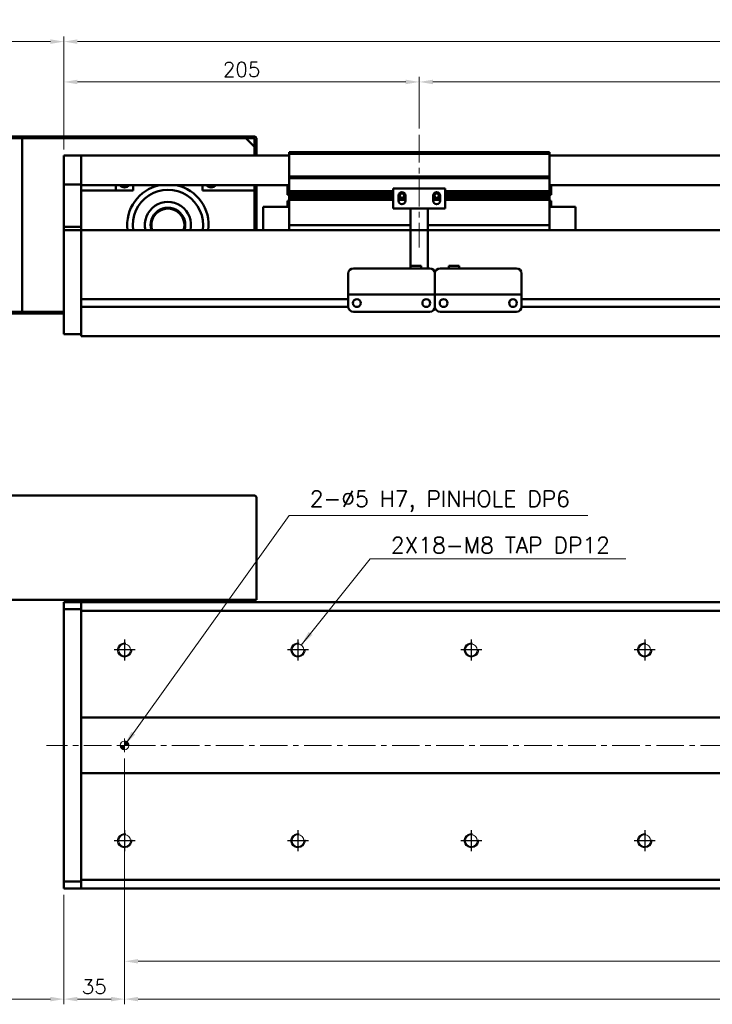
# Model space of a CAD drawing. Header units: millimetres. Extents: x 46891 to 51038, y 6223 to 10291.
# Tile 3 of 8: x 48774 to 49173, y 8916 to 9484. Entities that reach past the tile are written whole.
import ezdxf

# ---------------------------------------------------------------- set-up
doc = ezdxf.new("R2010")
doc.units = ezdxf.units.MM
doc.header["$LTSCALE"] = 0.5
doc.linetypes.add('CENTER', pattern=[50.8, 31.75, -6.35, 6.35, -6.35])
doc.layers.get('0').update_dxf_attribs({"lineweight": 20})
doc.layers.add('1', color=1, linetype='CENTER', lineweight=13)
doc.layers.add('외형선(ISO)', color=7, linetype='Continuous', lineweight=50)
doc.layers.add('C', color=1, linetype='CENTER')
doc.layers.add('DIM', color=4, linetype='Continuous')
doc.styles.add('DSR TEXT', font='romans.shx', dxfattribs={"bigfont": 'whgtxt.shx'})
doc.styles.get("Standard").update_dxf_attribs({"font": 'romans.shx', "bigfont": 'whgtxt.shx'})
doc.dimstyles.new('DSR', dxfattribs={"dimscale": 2, "dimtxt": 3, "dimasz": 3, "dimexe": 0.5, "dimexo": 0.5, "dimgap": 0.5, "dimtad": 1, "dimdsep": 46, "dimtxsty": 'Standard', "dimcen": 2.5, "dimclrd": 4, "dimclre": 4, "dimclrt": 2, "dimadec": 0, "dimazin": 2, "dimtfac": 1, "dimtmove": 0, "dimatfit": 3, "dimfxl": 0, "dimlwd": -1, "dimlwe": -1, "dimarcsym": 0})

# ---------------------------------------------------------------- blocks, each defined once
blk = doc.blocks.new('*D77')
at = {"color": 1, "linetype": 'ByBlock'}
for p, q in [((48799.5, 9409.41), (48799.5, 9451.32)), ((48807.3, 9448.32), (48996.7, 9448.32)), ((49004.5, 9421.41), (49004.5, 9451.32))]:
    blk.add_line(p, q, dxfattribs=at)
at = {"color": 1}
for points in [[(48807.3, 9449.62), (48807.3, 9447.02), (48799.5, 9448.32)], [(48996.7, 9449.62), (48996.7, 9447.02), (49004.5, 9448.32)]]:
    blk.add_solid(points, dxfattribs=at)
at = {"layer": 'Defpoints', "color": 0}
for p in [(49004.5, 9448.32), (49004.5, 9417.81), (48799.5, 9405.81)]:
    blk.add_point(p, dxfattribs=at)
at = {"color": 3, "insert": (48902, 9455.52), "char_height": 8.4, "attachment_point": 5, "style": 'DSR TEXT'}
blk.add_mtext('205', dxfattribs=at)
blk = doc.blocks.new('*D78')
at = {"color": 1, "linetype": 'ByBlock'}
for p, q in [((49004.5, 9421.41), (49004.5, 9451.32)), ((49012.3, 9448.32), (50396.7, 9448.32)), ((50404.5, 9421.41), (50404.5, 9451.32))]:
    blk.add_line(p, q, dxfattribs=at)
at = {"color": 1}
for points in [[(49012.3, 9449.62), (49012.3, 9447.02), (49004.5, 9448.32)], [(50396.7, 9449.62), (50396.7, 9447.02), (50404.5, 9448.32)]]:
    blk.add_solid(points, dxfattribs=at)
at = {"layer": 'Defpoints', "color": 0}
for p in [(50404.5, 9448.32), (49004.5, 9417.81), (50404.5, 9417.81)]:
    blk.add_point(p, dxfattribs=at)
at = {"color": 3, "insert": (49704.5, 9455.52), "char_height": 8.4, "attachment_point": 5, "style": 'DSR TEXT'}
blk.add_mtext('STROKE : 1400', dxfattribs=at)
blk = doc.blocks.new('*D80')
at = {"color": 1, "linetype": 'ByBlock'}
for p, q in [((48799.5, 9409.41), (48799.5, 9474.57)), ((50561.7, 9471.57), (48807.3, 9471.57)), ((50569.5, 9409.41), (50569.5, 9474.57))]:
    blk.add_line(p, q, dxfattribs=at)
at = {"color": 1}
for points in [[(48807.3, 9472.87), (48807.3, 9470.27), (48799.5, 9471.57)], [(50561.7, 9472.87), (50561.7, 9470.27), (50569.5, 9471.57)]]:
    blk.add_solid(points, dxfattribs=at)
at = {"layer": 'Defpoints', "color": 0}
for p in [(48799.5, 9471.57), (48799.5, 9405.81), (50569.5, 9405.81)]:
    blk.add_point(p, dxfattribs=at)
at = {"color": 3, "insert": (49684.5, 9478.77), "char_height": 8.4, "attachment_point": 5, "style": 'DSR TEXT'}
blk.add_mtext('1770', dxfattribs=at)
blk = doc.blocks.new('*D81')
at = {"color": 1, "linetype": 'ByBlock'}
for p, q in [((48669.5, 9419.41), (48669.5, 9474.57)), ((48791.7, 9471.57), (48677.3, 9471.57)), ((48799.5, 9409.41), (48799.5, 9474.57))]:
    blk.add_line(p, q, dxfattribs=at)
at = {"color": 1}
for points in [[(48677.3, 9472.87), (48677.3, 9470.27), (48669.5, 9471.57)], [(48791.7, 9472.87), (48791.7, 9470.27), (48799.5, 9471.57)]]:
    blk.add_solid(points, dxfattribs=at)
at = {"layer": 'Defpoints', "color": 0}
for p in [(48669.5, 9471.57), (48669.5, 9415.81), (48799.5, 9405.81)]:
    blk.add_point(p, dxfattribs=at)
at = {"color": 3, "insert": (48734.5, 9478.77), "char_height": 8.4, "attachment_point": 5, "style": 'DSR TEXT'}
blk.add_mtext('130', dxfattribs=at)
blk = doc.blocks.new('A$C33E56CC6')
h = blk.add_hatch()
h.set_pattern_fill('ANSI31', color=256, style=0)
h.set_pattern_definition([(45, (-7065.45672, -6508.5399), (-0.0883883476, 0.0883883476), [])])
h.paths.add_polyline_path([(4, 6.5, 0.414214), (1.5, 4), (4, 4)])
h.paths.add_polyline_path([(6.5, 4), (4, 4), (4, 1.5, 0.414214)])
blk.add_circle((4, 4), 2.5)
at = {"layer": '1'}
for p, q in [((4, 0), (4, 8)), ((0, 4), (8, 4))]:
    blk.add_line(p, q, dxfattribs=at)
blk = doc.blocks.new('tap8')
blk.add_circle((0, 0), 3.4)
at = {"layer": 'C', "color": 1, "linetype": 'CENTER'}
for p, q in [((0, -6.05), (0, 6.05)), ((-6.05, 0), (6.05, 0))]:
    blk.add_line(p, q, dxfattribs=at)
at = {"layer": 'DIM', "color": 3}
blk.add_arc((0, 0), 4, 263.8455, 189.4314, dxfattribs=at)
blk = doc.blocks.new('*D91')
at = {"color": 1, "linetype": 'ByBlock'}
for p, q in [((48834.5, 9001.15), (48834.5, 8916.49)), ((48799.5, 8979.7), (48799.5, 8916.49)), ((48826.7, 8919.49), (48807.3, 8919.49))]:
    blk.add_line(p, q, dxfattribs=at)
at = {"color": 1}
for points in [[(48807.3, 8920.79), (48807.3, 8918.19), (48799.5, 8919.49)], [(48826.7, 8920.79), (48826.7, 8918.19), (48834.5, 8919.49)]]:
    blk.add_solid(points, dxfattribs=at)
at = {"layer": 'Defpoints', "color": 0}
for p in [(48834.5, 9004.75), (48799.5, 8983.3), (48799.5, 8919.49)]:
    blk.add_point(p, dxfattribs=at)
at = {"color": 3, "insert": (48817, 8926.69), "char_height": 8.4, "attachment_point": 5, "style": 'DSR TEXT'}
blk.add_mtext('35', dxfattribs=at)
blk = doc.blocks.new('*D92')
at = {"color": 1, "linetype": 'ByBlock'}
for p, q in [((48834.5, 9001.15), (48834.5, 8916.49)), ((50534.5, 9001.15), (50534.5, 8916.49)), ((48842.3, 8919.49), (50526.7, 8919.49))]:
    blk.add_line(p, q, dxfattribs=at)
at = {"color": 1}
for points in [[(48842.3, 8920.79), (48842.3, 8918.19), (48834.5, 8919.49)], [(50526.7, 8920.79), (50526.7, 8918.19), (50534.5, 8919.49)]]:
    blk.add_solid(points, dxfattribs=at)
at = {"layer": 'Defpoints', "color": 0}
for p in [(48834.5, 9004.75), (50534.5, 9004.75), (50534.5, 8919.49)]:
    blk.add_point(p, dxfattribs=at)
at = {"color": 3, "insert": (49684.5, 8926.69), "char_height": 8.4, "attachment_point": 5, "style": 'DSR TEXT'}
blk.add_mtext('17X100PITCH=1700', dxfattribs=at)
blk = doc.blocks.new('*D94')
at = {"color": 1, "linetype": 'ByBlock'}
for p, q in [((48834.5, 9058.2), (48834.5, 8938.3)), ((50534.5, 9058.2), (50534.5, 8938.3)), ((48842.3, 8941.3), (50526.7, 8941.3))]:
    blk.add_line(p, q, dxfattribs=at)
at = {"color": 1}
for points in [[(48842.3, 8942.6), (48842.3, 8940), (48834.5, 8941.3)], [(50526.7, 8942.6), (50526.7, 8940), (50534.5, 8941.3)]]:
    blk.add_solid(points, dxfattribs=at)
at = {"layer": 'Defpoints', "color": 0}
for p in [(48834.5, 9061.8), (50534.5, 9061.8), (50534.5, 8941.3)]:
    blk.add_point(p, dxfattribs=at)
at = {"color": 3, "insert": (49684.5, 8948.5), "char_height": 8.4, "attachment_point": 5, "style": 'DSR TEXT'}
blk.add_mtext('1700%%P0.02', dxfattribs=at)
blk = doc.blocks.new('*D95')
at = {"color": 1, "linetype": 'ByBlock'}
for p, q in [((48669.5, 9146.2), (48669.5, 8916.49)), ((48799.5, 8979.7), (48799.5, 8916.49)), ((48791.7, 8919.49), (48677.3, 8919.49))]:
    blk.add_line(p, q, dxfattribs=at)
at = {"color": 1}
for points in [[(48677.3, 8920.79), (48677.3, 8918.19), (48669.5, 8919.49)], [(48791.7, 8920.79), (48791.7, 8918.19), (48799.5, 8919.49)]]:
    blk.add_solid(points, dxfattribs=at)
at = {"layer": 'Defpoints', "color": 0}
for p in [(48669.5, 9149.8), (48799.5, 8983.3), (48669.5, 8919.49)]:
    blk.add_point(p, dxfattribs=at)
at = {"color": 3, "insert": (48734.5, 8926.69), "char_height": 8.4, "attachment_point": 5, "style": 'DSR TEXT'}
blk.add_mtext('130', dxfattribs=at)

msp = doc.modelspace()

# ---------------------------------------------------------------- linework, layer by layer
at = {"layer": '1'}
for p, q in [((49004.50234, 9417.81317), (49004.50234, 9352.81317)), ((50579.50234, 9065.80108), (48789.50234, 9065.80108))]:
    msp.add_line(p, q, dxfattribs=at)
at = {"layer": '외형선(ISO)'}
for p, q in [((48909.50234, 9416.81317), (48670.50234, 9416.81317)), ((48671.00234, 9415.81317), (48909.00234, 9415.81317)), ((48904.50234, 9415.81317), (48775.50234, 9415.81317)), ((48775.50234, 9415.81317), (48775.50234, 9315.81317)), ((48904.50234, 9415.81317), (48909.50234, 9410.81317)), ((48909.50234, 9415.31317), (48909.50234, 9407.81317)), ((48910.50234, 9407.81317), (48910.50234, 9415.81317)), ((48909.50234, 9405.81317), (48909.50234, 9410.81317)), ((48909.50234, 9407.81317), (48910.50234, 9407.81317)), ((48910.50234, 9407.81317), (48910.50234, 9405.81317)), ((48929.50234, 9406.81317), (48929.50234, 9407.81317)), ((49079.50234, 9407.81317), (48929.50234, 9407.81317)), ((49079.50234, 9407.81317), (49079.50234, 9406.81317)), ((48799.50234, 9405.81317), (48799.50234, 9403.81317)), ((48809.50234, 9405.81317), (48799.50234, 9405.81317)), ((48799.50234, 9402.30045), (48799.50234, 9403.81317)), ((48799.50234, 9401.80147), (48799.50234, 9402.30045)), ((48799.50234, 9401.80147), (48799.50234, 9400.26088)), ((48809.50234, 9403.81317), (48809.50234, 9405.81317)), ((48929.50234, 9405.81317), (48809.50234, 9405.81317)), ((48809.50234, 9405.81317), (48809.50234, 9403.81317)), ((48809.50234, 9403.81317), (48809.50234, 9402.30045)), ((48809.50234, 9402.30045), (48809.50234, 9403.81317)), ((48809.50234, 9402.30045), (48809.50234, 9401.80147)), ((48809.50234, 9401.80147), (48809.50234, 9402.30045)), ((48809.50234, 9400.26088), (48809.50234, 9401.80147)), ((48809.50234, 9401.80147), (48809.50234, 9400.26088)), ((48929.50234, 9393.81317), (48929.50234, 9406.81317)), ((48929.50234, 9406.81317), (49079.50234, 9406.81317)), ((49079.50234, 9406.81317), (49079.50234, 9393.81317)), ((50559.50234, 9405.81317), (49079.50234, 9405.81317)), ((48799.50234, 9400.26088), (48799.50234, 9397.27629)), ((48799.50234, 9389.49884), (48799.50234, 9397.27629)), ((48809.50234, 9397.27629), (48809.50234, 9400.26088)), ((48809.50234, 9400.26088), (48809.50234, 9397.27629)), ((48809.50234, 9397.27629), (48809.50234, 9389.49884)), ((48809.50234, 9389.49884), (48809.50234, 9397.27629)), ((48929.50234, 9392.81317), (48929.50234, 9393.81317)), ((48929.50234, 9393.81317), (49079.50234, 9393.81317)), ((48929.50234, 9391.81317), (48929.50234, 9392.81317)), ((48929.50234, 9392.81317), (49079.50234, 9392.81317)), ((48929.50234, 9385.31317), (48929.50234, 9391.81317)), ((49079.50234, 9393.81317), (49079.50234, 9392.81317)), ((49079.50234, 9392.81317), (49079.50234, 9391.81317)), ((49079.50234, 9391.81317), (49079.50234, 9385.31317)), ((48799.50234, 9389.13986), (48799.50234, 9389.49884)), ((48799.50234, 9364.73623), (48799.50234, 9389.13986)), ((48809.50234, 9389.13986), (48799.50234, 9389.13986)), ((48809.50234, 9389.49884), (48809.50234, 9389.13986)), ((48809.50234, 9389.13986), (48809.50234, 9364.73623)), ((48929.50234, 9388.81317), (48809.50234, 9388.81317)), ((48839.50234, 9385.81317), (48809.50234, 9385.81317)), ((48829.50234, 9388.81317), (48829.50234, 9385.81317)), ((48839.50234, 9388.81317), (48839.50234, 9385.81317)), ((48879.50234, 9385.81317), (48879.50234, 9388.81317)), ((48909.50234, 9385.81317), (48879.50234, 9385.81317)), ((48909.50234, 9388.81317), (48909.50234, 9385.81317)), ((48909.50234, 9362.81317), (48909.50234, 9385.81317)), ((48910.50234, 9362.81317), (48910.50234, 9388.81317)), ((48928.50234, 9383.21317), (48928.50234, 9388.81317)), ((48929.50234, 9384.81317), (48929.50234, 9385.31317)), ((48929.50234, 9385.31317), (48989.50234, 9385.31317)), ((48929.50234, 9384.31317), (48929.50234, 9384.81317)), ((48929.50234, 9384.81317), (48989.50234, 9384.81317)), ((49019.50234, 9386.81317), (48989.50234, 9386.81317)), ((48989.50234, 9375.41317), (48989.50234, 9386.81317)), ((49019.50234, 9386.81317), (49019.50234, 9375.41317)), ((49019.50234, 9385.31317), (49079.50234, 9385.31317)), ((49019.50234, 9384.81317), (49079.50234, 9384.81317)), ((50559.50234, 9388.81317), (49079.50234, 9388.81317)), ((49079.50234, 9385.31317), (49079.50234, 9384.81317)), ((49079.50234, 9384.81317), (49079.50234, 9384.31317)), ((49080.50234, 9388.81317), (49080.50234, 9383.21317)), ((48928.50234, 9383.21317), (48929.50234, 9383.21317)), ((48928.50234, 9379.78317), (48928.50234, 9376.31317)), ((48929.49295, 9379.78317), (48928.50234, 9379.78317)), ((48929.50234, 9383.31317), (48929.50234, 9384.31317)), ((48929.50234, 9384.31317), (48989.50234, 9384.31317)), ((48929.50234, 9382.81317), (48929.50234, 9383.31317)), ((48929.50234, 9383.31317), (48989.50234, 9383.31317)), ((48929.50234, 9382.31317), (48929.50234, 9382.81317)), ((48929.50234, 9382.81317), (48989.50234, 9382.81317)), ((48929.50234, 9381.31317), (48929.50234, 9382.31317)), ((48929.50234, 9382.31317), (48989.50234, 9382.31317)), ((48929.50234, 9380.81317), (48929.50234, 9381.31317)), ((48929.50234, 9381.31317), (48989.50234, 9381.31317)), ((48929.50234, 9380.31317), (48929.50234, 9380.81317)), ((48929.50234, 9380.81317), (48989.50234, 9380.81317)), ((48929.50234, 9366.81317), (48929.50234, 9380.31317)), ((48929.50234, 9380.31317), (48989.50234, 9380.31317)), ((48992.50234, 9379.81317), (48992.50234, 9382.81317)), ((48992.50234, 9382.81317), (48993.27284, 9382.81317)), ((48992.50234, 9382.31317), (48993.3791, 9382.31317)), ((48992.50234, 9381.31317), (48996.50234, 9381.31317)), ((48992.50234, 9380.81317), (48996.50234, 9380.81317)), ((48992.50234, 9380.31317), (48996.50234, 9380.31317)), ((48992.56585, 9383.31317), (48993.3791, 9383.31317)), ((48993.17946, 9384.31317), (48995.82522, 9384.31317)), ((48995.62558, 9383.31317), (48996.43883, 9383.31317)), ((48995.62558, 9382.31317), (48996.50234, 9382.31317)), ((48995.73184, 9382.81317), (48996.50234, 9382.81317)), ((48996.50234, 9382.81317), (48996.50234, 9379.81317)), ((49012.50234, 9379.81317), (49012.50234, 9382.81317)), ((49012.50234, 9382.81317), (49013.27284, 9382.81317)), ((49012.50234, 9382.31317), (49013.3791, 9382.31317)), ((49012.50234, 9381.31317), (49016.50234, 9381.31317)), ((49012.50234, 9380.81317), (49016.50234, 9380.81317)), ((49012.50234, 9380.31317), (49016.50234, 9380.31317)), ((49012.56585, 9383.31317), (49013.3791, 9383.31317)), ((49013.17946, 9384.31317), (49015.82522, 9384.31317)), ((49015.62558, 9383.31317), (49016.43883, 9383.31317)), ((49015.62558, 9382.31317), (49016.50234, 9382.31317)), ((49015.73184, 9382.81317), (49016.50234, 9382.81317)), ((49016.50234, 9382.81317), (49016.50234, 9379.81317)), ((49019.50234, 9384.31317), (49079.50234, 9384.31317)), ((49019.50234, 9383.31317), (49079.50234, 9383.31317)), ((49019.50234, 9382.81317), (49079.50234, 9382.81317)), ((49019.50234, 9382.31317), (49079.50234, 9382.31317)), ((49019.50234, 9381.31317), (49079.50234, 9381.31317)), ((49019.50234, 9380.81317), (49079.50234, 9380.81317)), ((49019.50234, 9380.31317), (49079.50234, 9380.31317)), ((49079.50234, 9384.31317), (49079.50234, 9383.31317)), ((49079.50234, 9383.31317), (49079.50234, 9382.81317)), ((49080.50234, 9383.21317), (49079.50234, 9383.21317)), ((49079.50234, 9382.81317), (49079.50234, 9382.31317)), ((49079.50234, 9382.31317), (49079.50234, 9381.31317)), ((49079.50234, 9381.31317), (49079.50234, 9380.81317)), ((49079.50234, 9380.81317), (49079.50234, 9380.31317)), ((49079.50234, 9380.31317), (49079.50234, 9366.81317)), ((49080.50234, 9379.78317), (49079.51173, 9379.78317)), ((49080.50234, 9376.31317), (49080.50234, 9379.78317)), ((48914.50234, 9376.31317), (48914.50234, 9362.81317)), ((48929.50234, 9376.31317), (48914.50234, 9376.31317)), ((48999.50234, 9375.41317), (48989.50234, 9375.41317)), ((48999.50234, 9375.91317), (48999.50234, 9375.41317)), ((49009.50234, 9375.41317), (48999.50234, 9375.41317)), ((48999.50234, 9373.31317), (48999.50234, 9375.41317)), ((48999.50234, 9373.31317), (48999.50234, 9342.31336)), ((49009.50234, 9375.41317), (49009.50234, 9375.91317)), ((49019.50234, 9375.41317), (49009.50234, 9375.41317)), ((49009.50234, 9375.41317), (49009.50234, 9373.31317)), ((49009.50234, 9340.81336), (49009.50234, 9373.31317)), ((49079.50234, 9376.31317), (49094.50234, 9376.31317)), ((49094.50234, 9362.81317), (49094.50234, 9376.31317)), ((48799.50234, 9362.81317), (48799.50234, 9364.73623)), ((48809.50234, 9364.73623), (48799.50234, 9364.73623)), ((48799.50234, 9362.81317), (48799.50234, 9359.81317)), ((48809.50234, 9362.81317), (48799.50234, 9362.81317)), ((48809.50234, 9364.73623), (48809.50234, 9362.81317)), ((48809.50234, 9362.81317), (48809.50234, 9359.81317)), ((48809.50234, 9362.81317), (50559.50234, 9362.81317)), ((48809.50234, 9359.81317), (48809.50234, 9362.81317)), ((48929.50234, 9366.81317), (48929.50234, 9365.81317)), ((48929.50234, 9362.81317), (48929.50234, 9365.81317)), ((48929.50234, 9365.81317), (48999.50234, 9365.81317)), ((49009.50234, 9365.81317), (49079.50234, 9365.81317)), ((49079.50234, 9365.81317), (49079.50234, 9366.81317)), ((49079.50234, 9365.81317), (49079.50234, 9362.81317)), ((48799.50234, 9308.05581), (48799.50234, 9359.81317)), ((48809.50234, 9323.26317), (48809.50234, 9359.81317)), ((48809.50234, 9359.81317), (48809.50234, 9308.05581)), ((48966.50234, 9340.81336), (49010.50234, 9340.81336)), ((48999.50234, 9342.31336), (48999.50234, 9340.81336)), ((48999.50234, 9342.31336), (49005.50234, 9342.31336)), ((49005.50234, 9342.31336), (49005.50234, 9340.81336)), ((49016.50234, 9340.81336), (49060.50234, 9340.81336)), ((49027.50234, 9342.31336), (49021.50234, 9342.31336)), ((49021.50234, 9340.81336), (49021.50234, 9342.31336)), ((49027.50234, 9340.81336), (49027.50234, 9342.31336)), ((48963.50234, 9327.81336), (48963.50234, 9337.81336)), ((49013.50234, 9327.81336), (49013.50234, 9337.81336)), ((49013.50234, 9337.81336), (49013.50234, 9327.81336)), ((49063.50234, 9337.81336), (49063.50234, 9327.81336)), ((48963.50234, 9327.81336), (48963.50234, 9325.81336)), ((49013.50234, 9327.81336), (49013.50234, 9325.81336)), ((49013.50234, 9325.81336), (49013.50234, 9327.81336)), ((49063.50234, 9325.81336), (49063.50234, 9327.81336)), ((48809.50234, 9323.06317), (48963.50234, 9323.06317)), ((48963.50234, 9325.81333), (48963.50234, 9325.81336)), ((48963.50234, 9325.81336), (49013.50234, 9325.81336)), ((48963.50234, 9325.31333), (48963.50234, 9325.81333)), ((48963.50234, 9318.81333), (48963.50234, 9325.31333)), ((48968.47553, 9323.06317), (48968.52915, 9323.06317)), ((48976.00234, 9325.81333), (49001.00234, 9325.81333)), ((49008.47553, 9323.06317), (49008.52915, 9323.06317)), ((49013.50234, 9325.81333), (49013.50234, 9325.81336)), ((49013.50234, 9325.81336), (49063.50234, 9325.81336)), ((49013.50234, 9325.81336), (49013.50234, 9325.81333)), ((49013.50234, 9325.31333), (49013.50234, 9325.81333)), ((49013.50234, 9325.81333), (49016.27284, 9325.81333)), ((49013.50234, 9325.81333), (49013.50234, 9325.31333)), ((49013.50234, 9318.81333), (49013.50234, 9325.31333)), ((49013.50234, 9325.31333), (49013.50234, 9318.81333)), ((49018.47553, 9323.06317), (49018.52915, 9323.06317)), ((49018.73184, 9325.81333), (49021.00234, 9325.81333)), ((49026.00234, 9325.81333), (49051.00234, 9325.81333)), ((49056.00234, 9325.81333), (49058.27284, 9325.81333)), ((49058.47553, 9323.06317), (49058.52915, 9323.06317)), ((49060.73184, 9325.81333), (49063.50234, 9325.81333)), ((49063.50234, 9325.81336), (49063.50234, 9325.81333)), ((49063.50234, 9325.81333), (49063.50234, 9325.31333)), ((49063.50234, 9325.31333), (49063.50234, 9318.81333)), ((49063.50234, 9323.06317), (50367.50234, 9323.06317)), ((49063.50234, 9323.06317), (50367.50234, 9323.06317)), ((48809.50234, 9318.56317), (48963.51279, 9318.56317)), ((48809.50234, 9308.05581), (48809.50234, 9318.36317)), ((49013.49189, 9318.56317), (49013.51279, 9318.56317)), ((49063.49189, 9318.56317), (50367.51279, 9318.56317)), ((49063.49189, 9318.56317), (50367.51279, 9318.56317)), ((48670.50234, 9314.81317), (48799.50234, 9314.81317)), ((48799.50234, 9315.81317), (48671.00234, 9315.81317)), ((48775.50234, 9315.81317), (48799.50234, 9315.81317)), ((48966.50234, 9315.81333), (49010.50234, 9315.81333)), ((49016.50234, 9315.81333), (49060.50234, 9315.81333)), ((48799.50234, 9308.05581), (48799.50234, 9305.93449)), ((48799.50234, 9302.81317), (48799.50234, 9305.93449)), ((48809.50234, 9308.05581), (48809.50234, 9305.93449)), ((48809.50234, 9305.93449), (48809.50234, 9308.05581)), ((48809.50234, 9301.81317), (48809.50234, 9305.93449)), ((48809.50234, 9305.93449), (48809.50234, 9302.81317)), ((48799.50234, 9302.81317), (48809.50234, 9302.81317)), ((48809.50234, 9301.81317), (50559.50234, 9301.81317)), ((48670.50234, 9209.80108), (48909.50234, 9209.80108)), ((48910.50234, 9208.80108), (48910.50234, 9149.80108)), ((48670.50234, 9149.80108), (48909.50234, 9149.80108)), ((48799.50234, 9147.4224), (48799.50234, 9148.30108)), ((48809.50234, 9148.30108), (48799.50234, 9148.30108)), ((48799.50234, 9147.4224), (48799.50234, 9144.30108)), ((48809.50234, 9149.80108), (48809.50234, 9148.30108)), ((48809.50234, 9147.4224), (48809.50234, 9148.30108)), ((48809.50234, 9148.30108), (50559.50234, 9148.30108)), ((48809.50234, 9148.30108), (48809.50234, 9147.4224)), ((48809.50234, 9147.4224), (48809.50234, 9143.30108)), ((48809.50234, 9144.30108), (48809.50234, 9147.4224)), ((48909.50234, 9149.80108), (48909.50234, 9148.30108)), ((48909.50234, 9149.80108), (48910.50234, 9149.80108)), ((48809.50234, 9144.30108), (48799.50234, 9144.30108)), ((48799.50234, 9144.30108), (48799.50234, 8987.30108)), ((48809.50234, 9143.30108), (48809.50234, 9081.80108)), ((50559.50234, 9143.30108), (48809.50234, 9143.30108)), ((48809.50234, 9081.80108), (48809.50234, 9080.94753)), ((48809.50234, 9081.80108), (50559.50234, 9081.80108)), ((48809.50234, 9080.94753), (48809.50234, 9080.59398)), ((48809.50234, 9080.59398), (48809.50234, 9051.00819)), ((48809.50234, 9051.00819), (48809.50234, 9080.59398)), ((48809.50234, 9051.00819), (48809.50234, 9050.65464)), ((48809.50234, 9050.65464), (48809.50234, 9049.80108)), ((48809.50234, 9049.80108), (48809.50234, 8988.30108)), ((50559.50234, 9049.80108), (48809.50234, 9049.80108)), ((48799.50234, 8987.30108), (48809.50234, 8987.30108)), ((48799.50234, 8987.30108), (48799.50234, 8984.17976)), ((48809.50234, 8988.30108), (48809.50234, 8984.17976)), ((48809.50234, 8988.30108), (50559.50234, 8988.30108)), ((48809.50234, 8984.17976), (48809.50234, 8987.30108)), ((48799.50234, 8983.30108), (48799.50234, 8984.17976)), ((48809.50234, 8983.30108), (48799.50234, 8983.30108)), ((48809.50234, 8983.30108), (48809.50234, 8984.17976)), ((48809.50234, 8984.17976), (48809.50234, 8983.30108)), ((48809.50234, 8983.30108), (50559.50234, 8983.30108))]:
    msp.add_line(p, q, dxfattribs=at)
for centre in [(48968.50234, 9320.81332), (49008.50234, 9320.81332), (49018.50234, 9320.81332), (49058.50234, 9320.81332)]:
    msp.add_circle(centre, 2.25, dxfattribs=at)
for centre, radius, start, end in [((48909.00234, 9415.31317), 0.5, 0, 90), ((48909.50234, 9415.81317), 1, 0, 90), ((48834.50234, 9390.81317), 3.3235, 216.9971457, 323.0028543), ((48859.50234, 9365.81317), 23.5, 101.8402739, 187.3343689), ((48859.50234, 9365.81317), 20.3, 351.5015155, 188.4984845), ((48859.50234, 9365.81317), 23.5, 352.6656311, 78.1597261), ((48884.50234, 9390.81317), 3.3235, 216.9971457, 323.0028543), ((48994.50234, 9382.81317), 2, 0, 180), ((49014.50234, 9382.81317), 2, 0, 180), ((48859.50234, 9365.81317), 13.3, 346.9639597, 193.0360403), ((48926.87434, 9381.71317), 3.253, 323.6085696, 323.8883105), ((48994.50234, 9379.81317), 2, 180, 0), ((48994.50234, 9382.81317), 1.2295, 156.0042187, 180), ((48994.50234, 9382.81317), 1.2295, 156.0042187, 180), ((48994.50234, 9382.81317), 1.2295, 180, 203.9957813), ((48994.50234, 9382.81317), 1.2295, 180, 203.9957813), ((48994.50234, 9382.81317), 1.2295, 23.9957813, 156.0042187), ((48994.50234, 9382.81317), 1.2295, 23.9957813, 156.0042187), ((48994.50234, 9382.81317), 1.2295, 203.9957813, 336.0042187), ((48994.50234, 9382.81317), 1.2295, 203.9957813, 336.0042187), ((48994.50234, 9382.81317), 1.2295, 0, 23.9957813), ((48994.50234, 9382.81317), 1.2295, 0, 23.9957813), ((48994.50234, 9382.81317), 1.2295, 336.0042187, 0), ((48994.50234, 9382.81317), 1.2295, 336.0042187, 0), ((49014.50234, 9379.81317), 2, 180, 0), ((49014.50234, 9382.81317), 1.2295, 156.0042187, 180), ((49014.50234, 9382.81317), 1.2295, 156.0042187, 180), ((49014.50234, 9382.81317), 1.2295, 180, 203.9957813), ((49014.50234, 9382.81317), 1.2295, 180, 203.9957813), ((49014.50234, 9382.81317), 1.2295, 23.9957813, 156.0042187), ((49014.50234, 9382.81317), 1.2295, 23.9957813, 156.0042187), ((49014.50234, 9382.81317), 1.2295, 203.9957813, 336.0042187), ((49014.50234, 9382.81317), 1.2295, 203.9957813, 336.0042187), ((49014.50234, 9382.81317), 1.2295, 0, 23.9957813), ((49014.50234, 9382.81317), 1.2295, 0, 23.9957813), ((49014.50234, 9382.81317), 1.2295, 336.0042187, 0), ((49014.50234, 9382.81317), 1.2295, 336.0042187, 0), ((49082.13034, 9381.71317), 3.253, 216.1116895, 216.3914304), ((48859.50234, 9365.81317), 10, 342.5423969, 197.4576031), ((48859.50234, 9365.81317), 9.5, 341.5915198, 198.4084802), ((48966.50234, 9337.81336), 3, 90, 180), ((49010.50234, 9337.81336), 3, 0, 90), ((49016.50234, 9337.81336), 3, 90, 180), ((49060.50234, 9337.81336), 3, 0, 90), ((48966.50234, 9318.81333), 3, 180, 270), ((49010.50234, 9318.81333), 3, 270, 0), ((49016.50234, 9318.81333), 3, 180, 270), ((49060.50234, 9318.81333), 3, 270, 0), ((48909.50234, 9208.80108), 1, 0, 90)]:
    msp.add_arc(centre, radius, start, end, dxfattribs=at)
for centre, major_axis, start_param, end_param in [((49017.50234, 9325.81335), (-1.2295, 0), 3.146445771, 6.288038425), ((49023.50234, 9325.81335), (-2.5, 0), 3.145419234, 6.287011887), ((49053.50234, 9325.81335), (-2.5, 0), 3.143524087, 6.28511674), ((49059.50234, 9325.81335), (-1.2295, 0), 3.144519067, 6.286111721)]:
    msp.add_ellipse(centre, major_axis=major_axis, ratio=0.00001, start_param=start_param, end_param=end_param, dxfattribs=at)

# ---------------------------------------------------------------- block references
at = {"xscale": -1}
for name, p, rotation in [('tap8', (48834.50234, 9120.80108), 90), ('tap8', (48934.50234, 9120.80108), 90), ('tap8', (49034.50234, 9120.80108), 90), ('tap8', (49134.50234, 9120.80108), 90), ('A$C33E56CC6', (48830.50234, 9069.80108), 180), ('tap8', (48834.50234, 9010.80108), 90), ('tap8', (48934.50234, 9010.80108), 90), ('tap8', (49034.50234, 9010.80108), 90), ('tap8', (49134.50234, 9010.80108), 90)]:
    msp.add_blockref(name, p, dxfattribs=dict(at, rotation=rotation))

# ---------------------------------------------------------------- texts
at = {"color": 3, "char_height": 9.24, "attachment_point": 1, "style": 'DSR TEXT'}
for s, insert in [('2-%%C5 H7, PINHOLE DP6', (48941.281, 9212.59764)), ('2X18-M8 TAP DP12', (48988.11965, 9185.823))]:
    msp.add_mtext(s, dxfattribs=dict(at, insert=insert))

# ---------------------------------------------------------------- dimensions: what is measured, and where the dimension line sits
for base, p1, p2, picture, middle in [((48669.50234, 9471.57296), (48799.50234, 9405.81317), (48669.50234, 9415.81317), '*D81', (48734.50234, 9478.77296)), ((48799.50234, 9471.57296), (50569.50234, 9405.81317), (48799.50234, 9405.81317), '*D80', (49684.50234, 9478.77296)), ((49004.50234, 9448.31988), (48799.50234, 9405.81317), (49004.50234, 9417.81317), '*D77', (48902.00234, 9455.51988)), ((48669.50234, 8919.4912), (48799.50234, 8983.30108), (48669.50234, 9149.80108), '*D95', (48734.50234, 8926.6912)), ((48799.50234, 8919.4912), (48834.50234, 9004.75411), (48799.50234, 8983.30108), '*D91', (48817.00234, 8926.6912))]:
    dim = msp.add_linear_dim(base=base, p1=p1, p2=p2, dimstyle='DSR', override={"dimscale": 3, "dimtxt": 2.8, "dimasz": 2.600136, "dimexe": 1, "dimexo": 1.2, "dimgap": 1, "dimdec": 4, "dimtxsty": 'DSR TEXT', "dimclrd": 1, "dimclre": 1, "dimclrt": 3, "dimtdec": 4, "dimtix": 1})
    dim.commit()
    dim.dimension.update_dxf_attribs({"geometry": picture, "text_midpoint": middle})
for base, p1, p2, text, picture, middle in [((50404.50234, 9448.31988), (49004.50234, 9417.81317), (50404.50234, 9417.81317), 'STROKE : <>', '*D78', (49704.50234, 9455.51988)), ((50534.50234, 8941.30322), (48834.50234, 9061.80108), (50534.50234, 9061.80108), '<>%%P0.02', '*D94', (49684.50234, 8948.50322)), ((50534.50234, 8919.4912), (48834.50234, 9004.75411), (50534.50234, 9004.75411), '17X100PITCH=<>', '*D92', (49684.50234, 8926.6912))]:
    dim = msp.add_linear_dim(base=base, p1=p1, p2=p2, text=text, dimstyle='DSR', override={"dimscale": 3, "dimtxt": 2.8, "dimasz": 2.600136, "dimexe": 1, "dimexo": 1.2, "dimgap": 1, "dimdec": 4, "dimtxsty": 'DSR TEXT', "dimclrd": 1, "dimclre": 1, "dimclrt": 3, "dimtdec": 4, "dimtix": 1})
    dim.commit()
    dim.dimension.update_dxf_attribs({"geometry": picture, "text_midpoint": middle})

# ---------------------------------------------------------------- leaders
at = {"annotation_type": 0, "has_hookline": 1, "hookline_direction": 0}
for points, text_width in [([(48834.50234, 9065.80108), (48929.40055, 9198.29764), (48937.981, 9198.29764)], 160.4625), ([(48936.367, 9123.64415), (48976.2392, 9173.283), (48984.81965, 9173.283)], 135.575)]:
    msp.add_leader(points, dimstyle='DSR', override={"dimscale": 3.3, "dimtxt": 2.8, "dimasz": 2.600136, "dimexe": 1, "dimexo": 1.2, "dimgap": 1, "dimdec": 4, "dimtxsty": 'DSR TEXT', "dimclrd": 1, "dimclre": 1, "dimclrt": 3, "dimtdec": 4, "dimtix": 1}, dxfattribs=dict(at, text_width=text_width))

doc.saveas('drawing.dxf')
